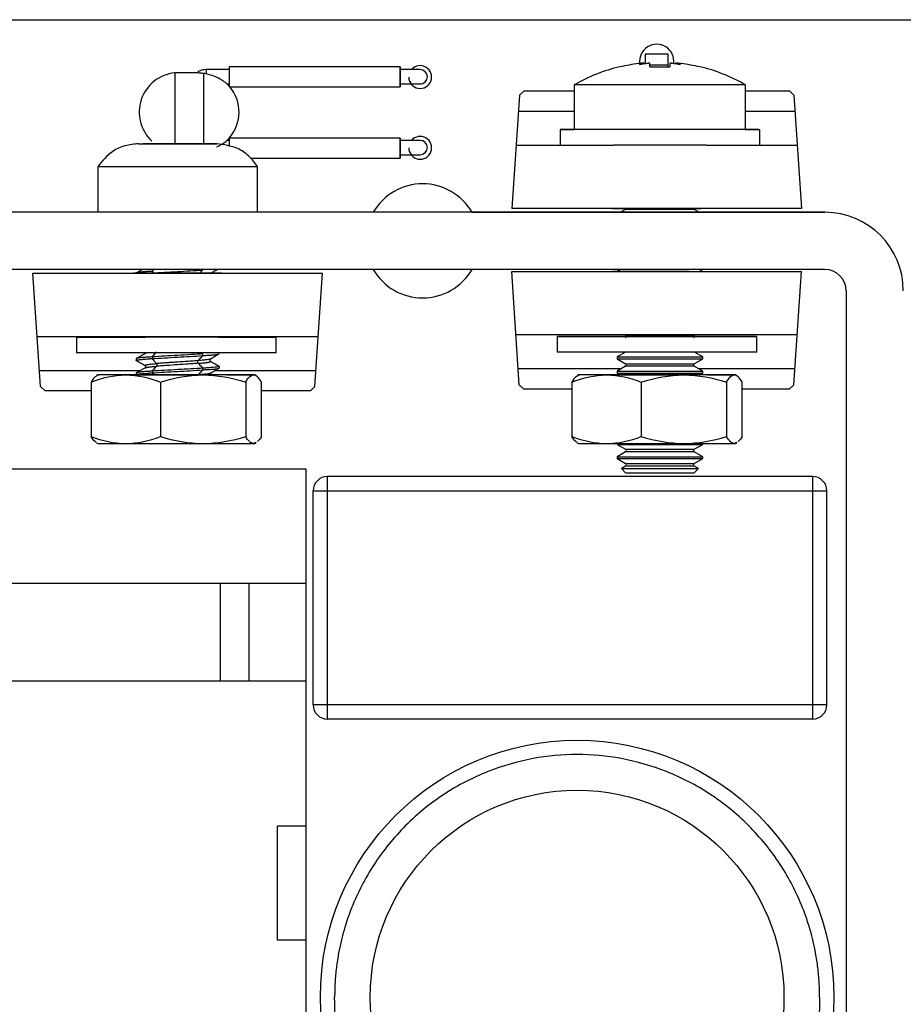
# Model space of a CAD drawing. Header units: millimetres. Extents: x 0 to 170, y 0 to 100.
# Tile 4 of 9: x 26 to 57, y 65 to 100. Entities that reach past the tile are written whole.
import ezdxf

# ---------------------------------------------------------------- set-up
doc = ezdxf.new("R2010")
doc.units = ezdxf.units.MM

msp = doc.modelspace()

# ---------------------------------------------------------------- linework, layer by layer
at = {"color": 7, "linetype": 'Continuous', "lineweight": 25}
for p, q in [((3.5, 100), (84.834, 100)), ((48.44, 98.797), (47.64, 98.797)), ((47.64, 98.797), (47.64, 98.469)), ((48.44, 98.345), (48.44, 98.797)), ((39.05, 98.35), (33.05, 98.35)), ((46.751, 98.344), (46.751, 98.344)), ((47.607, 98.46), (47.744, 98.481)), ((48.44, 98.412), (47.8, 98.412)), ((48.556, 98.481), (48.693, 98.46)), ((49.549, 98.344), (49.549, 98.344)), ((31.913, 98.135), (31.15, 98.135)), ((33.05, 98.25), (32.25, 98.25)), ((32.25, 98.25), (32.25, 98.103)), ((39.974, 98.112), (39.974, 98.112)), ((32.982, 97.75), (33.05, 97.75)), ((33.075, 97.65), (39.05, 97.65)), ((45.15, 97.715), (45.15, 96.15)), ((51.15, 96.15), (51.15, 97.715)), ((43.23, 97.358), (42.965, 93.387)), ((43.39, 97.507), (43.23, 97.358)), ((43.39, 97.507), (45.15, 97.507)), ((51.15, 97.507), (52.69, 97.507)), ((52.85, 97.358), (52.69, 97.507)), ((52.85, 97.358), (53.115, 93.387)), ((43.193, 96.8), (45.15, 96.8)), ((51.15, 96.8), (52.887, 96.8)), ((44.65, 96.15), (44.65, 95.607)), ((51.65, 95.607), (51.65, 96.15)), ((30.044, 95.65), (30.044, 95.65)), ((33.05, 95.77), (32.982, 95.77)), ((33.059, 95.852), (33.05, 95.845)), ((33.05, 95.845), (33.05, 95.552)), ((39.05, 95.853), (33.059, 95.853)), ((39.974, 95.632), (39.974, 95.632)), ((43.113, 95.607), (46.525, 95.607)), ((49.775, 95.607), (52.967, 95.607)), ((33.798, 95.153), (39.05, 95.153)), ((28.45, 94.85), (28.45, 93.25)), ((34.05, 93.25), (34.05, 94.85)), ((53.932, 93.25), (11.682, 93.25)), ((28.45, 93.25), (22.05, 93.25)), ((38.102, 93.25), (34.05, 93.25)), ((41.566, 93.25), (46.768, 93.25)), ((53.115, 93.387), (42.965, 93.387)), ((46.948, 93.354), (46.768, 93.25)), ((49.532, 93.25), (49.352, 93.354)), ((49.532, 93.25), (53.932, 93.25)), ((53.932, 93.25), (53.932, 93.25)), ((53.932, 91.25), (11.682, 91.25)), ((26.175, 91.113), (36.325, 91.113)), ((26.44, 87.142), (26.175, 91.113)), ((30.02, 91.25), (29.803, 91.126)), ((30.195, 91.113), (30.343, 91.123)), ((30.352, 91.113), (30.343, 91.123)), ((30.364, 91.186), (30.363, 91.125)), ((30.364, 91.186), (30.42, 91.25)), ((32.116, 91.228), (32.018, 91.113)), ((32.137, 91.23), (32.137, 91.25)), ((32.574, 91.217), (32.631, 91.25)), ((36.06, 87.142), (36.325, 91.113)), ((42.959, 91.179), (53.109, 91.179)), ((43.224, 87.208), (42.959, 91.179)), ((46.768, 91.25), (46.65, 91.182)), ((46.65, 91.182), (46.65, 91.179)), ((49.65, 91.182), (49.532, 91.25)), ((49.65, 91.179), (49.65, 91.182)), ((52.844, 87.208), (53.109, 91.179)), ((54.682, 90.5), (54.682, 37)), ((36.177, 88.893), (26.323, 88.893)), ((27.7, 88.875), (27.7, 88.325)), ((30.082, 88.893), (30.117, 88.872)), ((30.1, 88.886), (30.089, 88.893)), ((32.681, 88.867), (32.636, 88.893)), ((34.7, 88.325), (34.7, 88.875)), ((52.961, 88.959), (43.107, 88.959)), ((44.55, 88.9), (44.55, 88.35)), ((46.928, 88.959), (46.948, 88.947)), ((49.352, 88.947), (49.372, 88.959)), ((51.55, 88.35), (51.55, 88.9)), ((30.364, 88.186), (30.513, 88.356)), ((46.941, 88.35), (46.65, 88.182)), ((49.65, 88.182), (49.359, 88.35)), ((29.8, 88.124), (29.8, 88.063)), ((30.1, 87.886), (29.8, 88.061)), ((30.113, 88.303), (29.803, 88.126)), ((29.818, 88.048), (30.117, 87.872)), ((30.508, 87.949), (30.343, 88.123)), ((30.364, 88.186), (30.363, 88.125)), ((32.116, 88.228), (31.967, 88.053)), ((32.137, 88.23), (32.137, 88.29)), ((32.681, 87.867), (32.378, 88.04)), ((32.4, 88.116), (32.388, 88.11)), ((32.7, 87.852), (32.4, 88.022)), ((32.574, 88.217), (32.7, 88.29)), ((46.65, 88.182), (46.65, 88.119)), ((46.65, 88.119), (46.948, 87.947)), ((49.352, 87.947), (49.65, 88.119)), ((49.65, 88.119), (49.65, 88.182)), ((29.932, 87.7), (26.403, 87.7)), ((30.113, 87.803), (29.803, 87.626)), ((30.364, 87.686), (30.363, 87.625)), ((30.364, 87.686), (30.513, 87.856)), ((32.116, 87.728), (31.967, 87.553)), ((32.137, 87.73), (32.137, 87.79)), ((36.097, 87.7), (32.545, 87.7)), ((32.574, 87.717), (32.7, 87.79)), ((32.664, 87.868), (32.7, 87.852)), ((32.7, 87.852), (32.7, 87.791)), ((46.796, 87.766), (43.187, 87.766)), ((46.948, 87.854), (46.65, 87.682)), ((46.65, 87.682), (46.65, 87.619)), ((49.65, 87.682), (49.352, 87.854)), ((52.881, 87.766), (49.504, 87.766)), ((49.65, 87.619), (49.65, 87.682)), ((28.216, 87.304), (28.216, 85.396)), ((28.45, 87.55), (28.401, 87.522)), ((29.8, 87.624), (29.8, 87.563)), ((30.412, 87.55), (30.343, 87.623)), ((30.649, 87.304), (30.649, 85.396)), ((32.4, 87.616), (32.388, 87.61)), ((33.633, 87.304), (33.633, 85.396)), ((33.999, 87.521), (33.95, 87.55)), ((34.184, 85.396), (34.184, 87.304)), ((45.066, 87.304), (45.066, 85.396)), ((45.3, 87.55), (45.251, 87.522)), ((46.65, 87.619), (46.77, 87.55)), ((47.499, 87.304), (47.499, 85.396)), ((49.53, 87.55), (49.65, 87.619)), ((50.483, 87.304), (50.483, 85.396)), ((50.849, 87.522), (50.8, 87.55)), ((51.034, 85.396), (51.034, 87.304)), ((26.44, 87.142), (26.6, 86.993)), ((28.216, 86.993), (26.6, 86.993)), ((35.9, 86.993), (34.184, 86.993)), ((35.9, 86.993), (36.06, 87.142)), ((43.224, 87.208), (43.384, 87.059)), ((45.066, 87.059), (43.384, 87.059)), ((52.684, 87.059), (51.034, 87.059)), ((52.684, 87.059), (52.844, 87.208)), ((28.401, 85.178), (28.45, 85.15)), ((33.992, 85.19), (33.908, 85.15)), ((33.908, 85.15), (33.95, 85.15)), ((33.95, 85.15), (33.999, 85.178)), ((45.251, 85.178), (45.3, 85.15)), ((46.65, 85.119), (46.948, 84.947)), ((49.352, 84.947), (49.65, 85.119)), ((49.65, 85.119), (49.65, 85.15)), ((50.842, 85.19), (50.758, 85.15)), ((50.758, 85.15), (50.8, 85.15)), ((50.8, 85.15), (50.849, 85.178)), ((46.948, 84.854), (46.65, 84.682)), ((46.65, 84.682), (46.65, 84.619)), ((46.65, 84.619), (46.948, 84.447)), ((49.65, 84.682), (49.352, 84.854)), ((49.352, 84.447), (49.65, 84.619)), ((49.65, 84.619), (49.65, 84.682)), ((35.75, 84.25), (22.75, 84.25)), ((35.75, 55.25), (35.75, 84.25)), ((46.948, 84.354), (46.801, 84.269)), ((46.801, 84.269), (46.95, 84.119)), ((49.35, 84.119), (49.499, 84.269)), ((49.499, 84.269), (49.352, 84.354)), ((53.5, 83.992), (36.5, 83.992)), ((36.5, 75.492), (36.5, 83.992)), ((53.5, 83.992), (53.5, 75.492)), ((36, 83.492), (54, 83.492)), ((36, 75.992), (36, 83.492)), ((54, 75.992), (54, 83.492)), ((22.75, 80.25), (32.75, 80.25)), ((32.75, 76.826), (32.75, 80.25)), ((32.75, 80.25), (35.75, 80.25)), ((33.75, 76.826), (33.75, 80.25)), ((35.75, 76.826), (22.75, 76.826)), ((54, 75.992), (36, 75.992)), ((53.5, 75.492), (36.5, 75.492)), ((34.75, 71.75), (35.75, 71.75)), ((34.75, 67.75), (34.75, 71.75)), ((35.75, 67.75), (34.75, 67.75))]:
    msp.add_line(p, q, dxfattribs=at)
at = {"color": 7, "linetype": 'Continuous', "lineweight": 25, "flags": 128}
for points in [[(33.05, 98.35), (33.05, 98.323), (33.05, 98.244), (33.05, 98.128), (33.05, 97.991), (33.05, 97.856), (33.05, 97.743), (33.05, 97.671)], [(39.05, 98), (39.05, 98.134), (39.05, 98.247), (39.05, 98.323), (39.05, 98.35), (39.05, 98.323), (39.05, 98.247), (39.05, 98.134), (39.05, 98), (39.05, 97.866), (39.05, 97.753), (39.05, 97.677), (39.05, 97.65), (39.05, 97.677), (39.05, 97.753), (39.05, 97.866), (39.05, 98)], [(31.15, 98.135), (31.15, 98.116), (31.15, 97.969), (31.15, 97.691), (31.15, 97.312), (31.15, 96.874), (31.15, 96.422), (31.15, 96.008), (31.15, 95.675), (31.15, 95.623)], [(32.15, 98.119), (32.15, 97.961), (32.15, 97.655), (32.15, 97.237), (32.15, 96.76), (32.15, 96.283), (32.15, 95.865), (32.15, 95.643)], [(39.75, 98.25), (39.738, 98.25), (39.701, 98.25), (39.64, 98.25), (39.557, 98.25), (39.454, 98.25), (39.333, 98.25), (39.198, 98.25), (39.052, 98.25)], [(40, 98), (39.981, 98.096), (39.974, 98.112)], [(39.054, 97.75), (39.2, 97.75), (39.335, 97.75), (39.455, 97.75), (39.558, 97.75), (39.64, 97.75), (39.701, 97.75), (39.738, 97.75), (39.75, 97.75)], [(51.15, 97.715), (51.11, 97.715), (50.937, 97.715), (50.633, 97.715), (50.213, 97.715), (49.697, 97.715), (49.108, 97.715), (48.474, 97.715), (47.826, 97.715), (47.192, 97.715), (46.603, 97.715), (46.087, 97.715), (45.667, 97.715), (45.363, 97.715), (45.19, 97.715), (45.15, 97.715)], [(44.65, 96.15), (44.722, 96.15), (44.934, 96.15), (45.15, 96.15)], [(51.15, 96.15), (51.21, 96.15), (51.489, 96.15), (51.632, 96.15), (51.632, 96.15), (51.489, 96.15), (51.21, 96.15), (50.806, 96.15), (50.292, 96.15), (49.691, 96.15), (49.027, 96.15), (48.327, 96.15), (47.62, 96.15), (46.934, 96.15), (46.299, 96.15), (45.739, 96.15), (45.277, 96.15), (44.934, 96.15), (44.722, 96.15), (44.65, 96.15), (44.65, 96.15)], [(39.05, 95.503), (39.05, 95.637), (39.05, 95.751), (39.05, 95.826), (39.05, 95.853), (39.05, 95.826), (39.05, 95.751), (39.05, 95.637), (39.05, 95.503), (39.05, 95.369), (39.05, 95.256), (39.05, 95.18), (39.05, 95.153), (39.05, 95.18), (39.05, 95.256), (39.05, 95.369), (39.05, 95.503)], [(39.75, 95.77), (39.738, 95.77), (39.701, 95.77), (39.64, 95.77), (39.557, 95.77), (39.454, 95.77), (39.333, 95.77), (39.198, 95.77), (39.052, 95.77)], [(40, 95.52), (39.981, 95.616), (39.974, 95.632)], [(49.773, 95.6), (49.691, 95.6), (49.027, 95.6), (48.327, 95.6), (47.62, 95.6), (46.934, 95.6), (46.527, 95.6)], [(39.054, 95.27), (39.2, 95.27), (39.335, 95.27), (39.455, 95.27), (39.558, 95.27), (39.64, 95.27), (39.701, 95.27), (39.738, 95.27), (39.75, 95.27)], [(34.05, 94.85), (33.98, 94.85), (33.773, 94.85), (33.439, 94.85), (32.996, 94.85), (32.465, 94.85), (31.873, 94.85), (31.25, 94.85), (30.627, 94.85), (30.035, 94.85), (29.504, 94.85), (29.061, 94.85), (28.727, 94.85), (28.52, 94.85), (28.45, 94.85)], [(46.034, 93.25), (46.108, 93.25), (46.325, 93.25), (46.669, 93.25), (47.114, 93.25), (47.627, 93.25), (48.171, 93.25), (48.704, 93.25), (49.187, 93.25), (49.586, 93.25), (49.869, 93.25), (50.015, 93.25), (50.015, 93.25), (49.869, 93.25), (49.586, 93.25), (49.532, 93.25)], [(46.768, 93.25), (46.669, 93.25), (46.325, 93.25), (46.108, 93.25), (46.034, 93.25)], [(46.973, 93.387), (46.786, 93.387), (46.566, 93.387), (46.49, 93.387), (46.566, 93.387), (46.786, 93.387), (47.129, 93.387), (47.561, 93.387), (48.04, 93.387), (48.519, 93.387), (48.951, 93.387), (49.294, 93.387), (49.514, 93.387), (49.59, 93.387), (49.59, 93.387)], [(49.352, 93.354), (49.28, 93.354), (49.071, 93.354), (48.751, 93.354), (48.359, 93.354), (47.941, 93.354), (47.549, 93.354), (47.229, 93.354), (47.02, 93.354), (46.948, 93.354), (46.948, 93.354)], [(32.391, 91.113), (32.504, 91.113), (32.724, 91.113), (32.8, 91.113), (32.724, 91.113), (32.504, 91.113), (32.161, 91.113), (31.729, 91.113), (31.25, 91.113), (30.771, 91.113), (30.339, 91.113), (29.996, 91.113), (29.776, 91.113), (29.7, 91.113), (29.7, 91.113)], [(49.174, 91.179), (48.945, 91.179), (48.513, 91.179), (48.034, 91.179), (47.555, 91.179), (47.123, 91.179), (46.78, 91.179), (46.56, 91.179), (46.484, 91.179)], [(46.65, 91.182), (46.723, 91.182), (46.936, 91.182), (47.268, 91.182), (47.686, 91.182), (48.15, 91.182), (48.614, 91.182), (49.032, 91.182), (49.364, 91.182), (49.577, 91.182), (49.65, 91.182)], [(27.7, 88.875), (27.772, 88.875), (27.984, 88.875), (28.327, 88.875), (28.789, 88.875), (29.349, 88.875), (29.984, 88.875), (30.104, 88.875)], [(32.673, 88.875), (32.741, 88.875), (33.342, 88.875), (33.856, 88.875), (34.26, 88.875), (34.539, 88.875), (34.682, 88.875), (34.682, 88.875), (34.539, 88.875), (34.26, 88.875), (33.856, 88.875), (33.342, 88.875), (32.741, 88.875), (32.077, 88.875), (31.377, 88.875), (30.67, 88.875), (29.984, 88.875), (29.349, 88.875), (28.789, 88.875), (28.327, 88.875), (27.984, 88.875), (27.772, 88.875), (27.7, 88.875), (27.7, 88.875)], [(29.6, 88.875), (29.671, 88.875), (29.878, 88.875), (30.109, 88.875)], [(32.693, 88.875), (32.782, 88.875), (32.782, 88.875), (32.642, 88.875), (32.373, 88.875), (32, 88.875), (31.556, 88.875), (31.08, 88.875), (30.615, 88.875), (30.202, 88.875), (29.878, 88.875), (29.671, 88.875), (29.6, 88.875), (29.6, 88.875)], [(44.55, 88.9), (44.622, 88.9), (44.834, 88.9), (45.177, 88.9), (45.639, 88.9), (46.199, 88.9), (46.834, 88.9), (47.52, 88.9), (48.227, 88.9), (48.927, 88.9), (49.591, 88.9), (50.192, 88.9), (50.706, 88.9), (51.11, 88.9), (51.389, 88.9), (51.532, 88.9), (51.532, 88.9), (51.389, 88.9), (51.11, 88.9), (50.706, 88.9), (50.192, 88.9), (49.591, 88.9), (48.927, 88.9), (48.227, 88.9), (47.52, 88.9), (46.834, 88.9), (46.199, 88.9), (45.639, 88.9), (45.177, 88.9), (44.834, 88.9), (44.622, 88.9), (44.55, 88.9)], [(49.65, 88.9), (49.632, 88.9), (49.492, 88.9), (49.223, 88.9), (48.85, 88.9), (48.406, 88.9), (47.93, 88.9), (47.465, 88.9), (47.052, 88.9), (46.728, 88.9), (46.521, 88.9), (46.45, 88.9), (46.45, 88.9)], [(46.948, 88.947), (47.02, 88.947), (47.229, 88.947), (47.549, 88.947), (47.941, 88.947), (48.359, 88.947), (48.751, 88.947), (49.071, 88.947), (49.28, 88.947), (49.352, 88.947)], [(34.7, 88.325), (34.682, 88.325), (34.539, 88.325), (34.26, 88.325), (33.856, 88.325), (33.342, 88.325), (32.741, 88.325), (32.077, 88.325), (31.377, 88.325), (30.67, 88.325), (29.984, 88.325), (29.349, 88.325), (28.789, 88.325), (28.327, 88.325), (27.984, 88.325), (27.772, 88.325), (27.7, 88.325), (27.7, 88.325)], [(51.55, 88.35), (51.532, 88.35), (51.389, 88.35), (51.11, 88.35), (50.706, 88.35), (50.192, 88.35), (49.591, 88.35), (48.927, 88.35), (48.227, 88.35), (47.52, 88.35), (46.834, 88.35), (46.199, 88.35), (45.639, 88.35), (45.177, 88.35), (44.834, 88.35), (44.622, 88.35), (44.55, 88.35), (44.55, 88.35)], [(46.65, 88.182), (46.723, 88.182), (46.936, 88.182), (47.268, 88.182), (47.686, 88.182), (48.15, 88.182), (48.614, 88.182), (49.032, 88.182), (49.364, 88.182), (49.577, 88.182), (49.65, 88.182)], [(46.65, 88.119), (46.723, 88.119), (46.936, 88.119), (47.268, 88.119), (47.686, 88.119), (48.15, 88.119), (48.614, 88.119), (49.032, 88.119), (49.364, 88.119), (49.577, 88.119), (49.65, 88.119)], [(46.65, 87.682), (46.723, 87.682), (46.936, 87.682), (47.268, 87.682), (47.686, 87.682), (48.15, 87.682), (48.614, 87.682), (49.032, 87.682), (49.364, 87.682), (49.577, 87.682), (49.65, 87.682)], [(46.948, 87.947), (47.02, 87.947), (47.229, 87.947), (47.549, 87.947), (47.941, 87.947), (48.359, 87.947), (48.751, 87.947), (49.071, 87.947), (49.28, 87.947), (49.352, 87.947)], [(49.352, 87.854), (49.28, 87.854), (49.071, 87.854), (48.751, 87.854), (48.359, 87.854), (47.941, 87.854), (47.549, 87.854), (47.229, 87.854), (47.02, 87.854), (46.948, 87.854), (46.948, 87.854)], [(29.432, 87.55), (29.172, 87.55), (28.947, 87.55), (28.761, 87.55), (28.616, 87.55), (28.515, 87.55), (28.46, 87.55), (28.453, 87.55), (28.492, 87.55)], [(32.141, 87.55), (31.795, 87.55), (31.44, 87.55), (31.08, 87.55), (30.722, 87.55), (30.373, 87.55), (30.038, 87.55), (29.722, 87.55), (29.432, 87.55)], [(29.797, 87.55), (29.975, 87.55), (30.331, 87.55), (30.772, 87.55), (31.254, 87.55), (31.732, 87.55)], [(33.908, 87.55), (33.823, 87.55), (33.692, 87.55), (33.519, 87.55), (33.307, 87.55), (33.058, 87.55), (32.777, 87.55), (32.47, 87.55), (32.141, 87.55)], [(32.968, 87.55), (33.228, 87.55), (33.453, 87.55), (33.639, 87.55), (33.784, 87.55), (33.885, 87.55), (33.94, 87.55), (33.947, 87.55), (33.908, 87.55)], [(46.282, 87.55), (46.022, 87.55), (45.797, 87.55), (45.611, 87.55), (45.466, 87.55), (45.365, 87.55), (45.31, 87.55), (45.303, 87.55), (45.342, 87.55)], [(48.991, 87.55), (48.645, 87.55), (48.29, 87.55), (47.93, 87.55), (47.572, 87.55), (47.223, 87.55), (46.888, 87.55), (46.572, 87.55), (46.282, 87.55)], [(46.496, 87.55), (46.497, 87.55), (46.59, 87.55), (46.825, 87.55), (47.181, 87.55), (47.622, 87.55), (48.104, 87.55), (48.582, 87.55)], [(46.65, 87.619), (46.723, 87.619), (46.936, 87.619), (47.268, 87.619), (47.686, 87.619), (48.15, 87.619), (48.614, 87.619), (49.032, 87.619), (49.364, 87.619), (49.577, 87.619), (49.65, 87.619)], [(50.758, 87.55), (50.673, 87.55), (50.542, 87.55), (50.369, 87.55), (50.157, 87.55), (49.908, 87.55), (49.627, 87.55), (49.32, 87.55), (48.991, 87.55)], [(49.818, 87.55), (50.078, 87.55), (50.303, 87.55), (50.489, 87.55), (50.634, 87.55), (50.735, 87.55), (50.79, 87.55), (50.797, 87.55), (50.758, 87.55)], [(28.45, 85.15), (28.46, 85.15), (28.515, 85.15), (28.616, 85.15), (28.761, 85.15), (28.947, 85.15), (29.172, 85.15), (29.432, 85.15)], [(29.432, 85.15), (29.722, 85.15), (30.038, 85.15), (30.373, 85.15), (30.722, 85.15), (31.08, 85.15), (31.44, 85.15), (31.795, 85.15), (32.141, 85.15)], [(32.141, 85.15), (32.47, 85.15), (32.777, 85.15), (33.058, 85.15), (33.307, 85.15), (33.519, 85.15), (33.692, 85.15), (33.823, 85.15), (33.908, 85.15)], [(45.3, 85.15), (45.31, 85.15), (45.365, 85.15), (45.466, 85.15), (45.611, 85.15), (45.797, 85.15), (46.022, 85.15), (46.282, 85.15)], [(46.282, 85.15), (46.572, 85.15), (46.888, 85.15), (47.223, 85.15), (47.572, 85.15), (47.93, 85.15), (48.29, 85.15), (48.645, 85.15), (48.991, 85.15)], [(46.65, 85.119), (46.723, 85.119), (46.936, 85.119), (47.268, 85.119), (47.686, 85.119), (48.15, 85.119), (48.614, 85.119), (49.032, 85.119), (49.364, 85.119), (49.577, 85.119), (49.65, 85.119)], [(46.948, 84.947), (47.02, 84.947), (47.229, 84.947), (47.549, 84.947), (47.941, 84.947), (48.359, 84.947), (48.751, 84.947), (49.071, 84.947), (49.28, 84.947), (49.352, 84.947)], [(48.991, 85.15), (49.32, 85.15), (49.627, 85.15), (49.908, 85.15), (50.157, 85.15), (50.369, 85.15), (50.542, 85.15), (50.673, 85.15), (50.758, 85.15)], [(46.65, 84.682), (46.723, 84.682), (46.936, 84.682), (47.268, 84.682), (47.686, 84.682), (48.15, 84.682), (48.614, 84.682), (49.032, 84.682), (49.364, 84.682), (49.577, 84.682), (49.65, 84.682)], [(46.65, 84.619), (46.723, 84.619), (46.936, 84.619), (47.268, 84.619), (47.686, 84.619), (48.15, 84.619), (48.614, 84.619), (49.032, 84.619), (49.364, 84.619), (49.577, 84.619), (49.65, 84.619)], [(49.352, 84.854), (49.28, 84.854), (49.071, 84.854), (48.751, 84.854), (48.359, 84.854), (47.941, 84.854), (47.549, 84.854), (47.229, 84.854), (47.02, 84.854), (46.948, 84.854), (46.948, 84.854)], [(46.801, 84.269), (46.819, 84.269), (46.963, 84.269), (47.236, 84.269), (47.608, 84.269), (48.039, 84.269), (48.481, 84.269), (48.888, 84.269), (49.215, 84.269), (49.426, 84.269), (49.499, 84.269)], [(46.948, 84.447), (47.02, 84.447), (47.229, 84.447), (47.549, 84.447), (47.941, 84.447), (48.359, 84.447), (48.751, 84.447), (49.071, 84.447), (49.28, 84.447), (49.352, 84.447)], [(49.352, 84.354), (49.28, 84.354), (49.071, 84.354), (48.751, 84.354), (48.359, 84.354), (47.941, 84.354), (47.549, 84.354), (47.229, 84.354), (47.02, 84.354), (46.948, 84.354), (46.948, 84.354)], [(46.95, 84.119), (47.022, 84.119), (47.231, 84.119), (47.55, 84.119), (47.942, 84.119), (48.358, 84.119), (48.75, 84.119), (49.069, 84.119), (49.278, 84.119), (49.35, 84.119)], [(32.75, 76.826), (32.75, 77.323), (32.75, 77.802), (32.75, 78.263), (32.75, 78.703), (32.75, 79.124), (32.75, 79.522), (32.75, 79.898), (32.75, 80.25)]]:
    msp.add_lwpolyline(points, dxfattribs=at)
at = {"color": 7, "linetype": 'Continuous', "lineweight": 25}
for radius in [9, 7.25]:
    msp.add_circle((45.25, 65.75), radius, dxfattribs=at)
for centre, radius, start, end in [((48.04, 98.54), 0.6, 353.1198, 187.0385), ((39.75, 97.99), 0.4, 180, 139.4582), ((48.15, 92.519), 6, 103.5041, 120), ((48.15, 92.519), 5.99, 97.1931, 103.5023), ((48.15, 92.519), 5.99, 76.4977, 82.8069), ((48.15, 92.519), 6, 60, 76.4997), ((31.281, 96.76), 1.381, 95.4526, 227.3663), ((39.75, 98), 0.25, 270, 90), ((39.75, 98), 0.25, 269.9998, 0.0001), ((32.019, 96.76), 1.381, 41.7293, 45.8066), ((32.019, 96.76), 1.381, 318.9216, 40.1469), ((32.019, 96.76), 1.381, 314.4089, 318.2749), ((39.75, 95.51), 0.4, 180, 139.4582), ((39.75, 95.52), 0.25, 270, 90), ((39.75, 95.52), 0.25, 269.9998, 0.0001), ((39.834, 92.25), 2, 30, 150), ((39.834, 92.25), 2, 30, 150), ((46.921, 93.401), 0.0541, 300, 345.7992), ((53.932, 90.5), 2.75, 0, 90), ((53.932, 90.5), 2.75, 0, 90), ((39.834, 92.25), 2, 210, 330), ((53.932, 90.5), 0.75, 0, 90), ((46.921, 88.901), 0.0541, 300, 60), ((49.379, 88.901), 0.0541, 120, 240), ((46.921, 87.901), 0.0541, 300, 60), ((49.379, 87.901), 0.0541, 120, 240), ((46.921, 84.901), 0.0541, 300, 60), ((49.379, 84.901), 0.0541, 120, 240), ((46.921, 84.401), 0.0541, 300, 60), ((49.379, 84.401), 0.0541, 120, 240), ((36.5, 83.492), 0.5, 90, 180), ((36.5, 83.492), 0.5, 90, 180), ((53.5, 83.492), 0.5, 0, 90), ((53.5, 83.492), 0.5, 0, 90), ((36.5, 75.992), 0.5, 180, 270), ((53.5, 75.992), 0.5, 270, 0)]:
    msp.add_arc(centre, radius, start, end, dxfattribs=at)
for points in [[(47.605, 98.481), (47.543, 98.477), (47.472, 98.471), (47.4, 98.462)], [(47.605, 98.481), (47.576, 98.474), (47.518, 98.461), (47.461, 98.442), (47.433, 98.433)], [(47.433, 98.433), (47.485, 98.442), (47.588, 98.461), (47.692, 98.474), (47.744, 98.481)], [(47.8, 98.462), (47.8, 98.471), (47.781, 98.477), (47.744, 98.481)], [(47.8, 98.344), (47.8, 98.395), (47.8, 98.434), (47.8, 98.462)], [(47.8, 98.344), (47.858, 98.346), (47.975, 98.352), (48.092, 98.352), (48.15, 98.353)], [(48.15, 98.353), (48.208, 98.352), (48.325, 98.352), (48.442, 98.346), (48.5, 98.344)], [(48.556, 98.481), (48.519, 98.477), (48.5, 98.471), (48.5, 98.462)], [(48.5, 98.462), (48.5, 98.434), (48.5, 98.395), (48.5, 98.344)], [(48.556, 98.481), (48.608, 98.474), (48.712, 98.461), (48.815, 98.442), (48.867, 98.433)], [(48.867, 98.433), (48.839, 98.442), (48.782, 98.461), (48.724, 98.474), (48.695, 98.481)], [(48.9, 98.462), (48.828, 98.471), (48.758, 98.477), (48.695, 98.481)], [(32.25, 98.103), (32.216, 98.109), (32.183, 98.114), (32.15, 98.119)], [(29.88, 95.65), (29.88, 95.65), (29.935, 95.65), (30.04, 95.65)], [(30.04, 95.65), (30.041, 95.65), (30.043, 95.65), (30.044, 95.65)], [(30.044, 95.65), (30.044, 95.65), (30.065, 95.65), (30.102, 95.65)], [(30.102, 95.65), (30.065, 95.65), (30.044, 95.65), (30.044, 95.65)], [(30.138, 95.65), (30.37, 95.65), (30.731, 95.65), (31.127, 95.65)], [(31.127, 95.65), (31.102, 95.65), (31.084, 95.65), (31.076, 95.65)], [(31.384, 95.65), (31.773, 95.65), (32.127, 95.65), (32.357, 95.65)], [(31.384, 95.65), (31.395, 95.65), (31.418, 95.65), (31.429, 95.65), (31.434, 95.65)], [(32.357, 95.65), (32.317, 95.65), (32.271, 95.65), (32.229, 95.65)], [(32.466, 95.65), (32.567, 95.65), (32.62, 95.65), (32.62, 95.65)], [(30.343, 91.123), (30.35, 91.123), (30.356, 91.124), (30.363, 91.125)], [(32.116, 91.228), (32.123, 91.228), (32.13, 91.229), (32.137, 91.23)], [(29.8, 88.061), (29.8, 88.062), (29.8, 88.062), (29.8, 88.063)], [(30.343, 88.123), (30.35, 88.123), (30.356, 88.124), (30.363, 88.125)], [(32.116, 88.228), (32.123, 88.228), (32.13, 88.229), (32.137, 88.23)], [(32.7, 88.29), (32.7, 88.29), (32.7, 88.291), (32.7, 88.291)], [(32.137, 87.79), (32.082, 87.847), (32.027, 87.903), (31.972, 87.959)], [(32.116, 87.728), (32.123, 87.728), (32.13, 87.729), (32.137, 87.73)], [(32.7, 87.79), (32.7, 87.79), (32.7, 87.791), (32.7, 87.791)], [(28.216, 87.304), (28.613, 87.454), (29.017, 87.55), (29.432, 87.55)], [(29.432, 87.55), (29.847, 87.55), (30.251, 87.454), (30.649, 87.304)], [(29.8, 87.561), (29.8, 87.562), (29.8, 87.562), (29.8, 87.563)], [(30.343, 87.623), (30.35, 87.623), (30.356, 87.624), (30.363, 87.625)], [(30.649, 87.304), (31.136, 87.454), (31.631, 87.55), (32.141, 87.55)], [(32.141, 87.55), (32.65, 87.55), (33.145, 87.454), (33.633, 87.304)], [(33.633, 87.304), (33.723, 87.454), (33.814, 87.55), (33.908, 87.55)], [(34.184, 87.304), (34.094, 87.454), (34.002, 87.55), (33.908, 87.55)], [(45.066, 87.304), (45.463, 87.454), (45.867, 87.55), (46.282, 87.55)], [(46.282, 87.55), (46.697, 87.55), (47.101, 87.454), (47.499, 87.304)], [(47.499, 87.304), (47.986, 87.454), (48.481, 87.55), (48.991, 87.55)], [(48.991, 87.55), (49.5, 87.55), (49.995, 87.454), (50.483, 87.304)], [(50.483, 87.304), (50.573, 87.454), (50.664, 87.55), (50.758, 87.55)], [(51.034, 87.304), (50.944, 87.454), (50.852, 87.55), (50.758, 87.55)], [(28.216, 85.396), (28.613, 85.246), (29.017, 85.15), (29.432, 85.15)], [(29.432, 85.15), (29.847, 85.15), (30.251, 85.246), (30.649, 85.396)], [(30.649, 85.396), (31.136, 85.246), (31.631, 85.15), (32.141, 85.15)], [(32.141, 85.15), (32.65, 85.15), (33.145, 85.246), (33.633, 85.396)], [(33.908, 85.15), (33.814, 85.15), (33.723, 85.246), (33.633, 85.396)], [(34.184, 85.396), (34.139, 85.321), (34.094, 85.26), (34.049, 85.217)], [(45.066, 85.396), (45.463, 85.246), (45.867, 85.15), (46.282, 85.15)], [(46.282, 85.15), (46.697, 85.15), (47.101, 85.246), (47.499, 85.396)], [(47.499, 85.396), (47.986, 85.246), (48.481, 85.15), (48.991, 85.15)], [(48.991, 85.15), (49.5, 85.15), (49.995, 85.246), (50.483, 85.396)], [(50.758, 85.15), (50.664, 85.15), (50.573, 85.246), (50.483, 85.396)], [(51.034, 85.396), (50.989, 85.321), (50.944, 85.26), (50.899, 85.217)]]:
    msp.add_open_spline(points, degree=3, dxfattribs=at)
for points, knots in [([(32.25, 98.25), (32.175, 98.245), (32.051, 98.236), (31.951, 98.162), (31.911, 98.133)], [0, 0, 0, 0, 0.5986464, 1, 1, 1, 1]), ([(32.15, 98.119), (32.094, 98.12), (32.04, 98.124), (31.949, 98.131), (31.913, 98.135), (31.913, 98.135)], [0, 0, 0, 0, 0.5, 0.5, 1, 1, 1, 1]), ([(32.982, 97.75), (32.982, 97.75), (32.983, 97.749), (32.975, 97.756), (32.946, 97.778), (32.884, 97.823), (32.76, 97.906), (32.547, 98.024), (32.36, 98.074), (32.25, 98.103)], [0, 0, 0, 0, 0.000196, 0.065205, 0.129826, 0.225168, 0.377122, 0.635062, 1, 1, 1, 1]), ([(39.05, 98), (39.05, 98.027), (39.05, 98.082), (39.05, 98.156), (39.05, 98.212), (39.05, 98.247), (39.05, 98.248), (39.05, 98.248)], [0, 0, 0, 0, 0.200251, 0.400425, 0.602819, 0.810907, 1, 1, 1, 1]), ([(39.05, 97.754), (39.05, 97.753), (39.05, 97.746), (39.05, 97.769), (39.05, 97.818), (39.05, 97.89), (39.05, 97.954), (39.05, 97.991), (39.05, 98)], [0, 0, 0, 0, 0.087165, 0.310159, 0.526851, 0.735183, 0.936475, 1, 1, 1, 1]), ([(33.075, 97.65), (33.073, 97.652), (33.07, 97.654), (33.055, 97.667), (33.05, 97.671)], [0, 0, 0, 0, 0.648205, 1, 1, 1, 1]), ([(29.88, 95.65), (29.721, 95.636), (29.402, 95.609), (28.87, 95.368), (28.609, 95.046), (28.45, 94.85)], [0, 0, 0, 0, 0.280617, 0.561233, 1, 1, 1, 1]), ([(29.88, 95.65), (29.899, 95.65), (29.929, 95.65), (30.07, 95.65), (30.161, 95.65), (30.19, 95.65)], [0, 0, 0, 0, 0.553154, 0.85383, 1, 1, 1, 1]), ([(30.138, 95.65), (30.129, 95.65), (30.112, 95.65), (30.09, 95.65), (30.068, 95.65), (30.05, 95.65), (30.046, 95.65), (30.044, 95.65)], [0, 0, 0, 0, 0.166328, 0.332007, 0.500173, 0.75109, 1, 1, 1, 1]), ([(30.115, 95.65), (30.105, 95.65), (30.084, 95.65), (30.062, 95.65), (30.047, 95.65), (30.045, 95.65), (30.044, 95.65)], [0, 0, 0, 0, 0.227937, 0.485291, 0.742646, 1, 1, 1, 1]), ([(32.62, 95.65), (32.62, 95.65), (32.525, 95.65), (32.175, 95.65), (31.929, 95.65), (31.366, 95.65), (31.065, 95.65), (30.512, 95.65), (30.274, 95.65), (30.111, 95.65)], [0, 0, 0, 0, 0.25, 0.25, 0.5, 0.5, 0.75, 0.75, 1, 1, 1, 1]), ([(30.138, 95.65), (30.149, 95.65), (30.171, 95.65), (30.207, 95.65), (30.244, 95.65), (30.269, 95.65), (30.281, 95.65)], [0, 0, 0, 0, 0.255388, 0.5, 0.744612, 1, 1, 1, 1]), ([(31.076, 95.65), (31.037, 95.65), (30.927, 95.65), (30.629, 95.65), (30.445, 95.65), (30.281, 95.65)], [0, 0, 0, 0, 0.5, 0.5, 1, 1, 1, 1]), ([(31.076, 95.65), (31.085, 95.65), (31.108, 95.65), (31.173, 95.65), (31.214, 95.65), (31.296, 95.65), (31.337, 95.65), (31.401, 95.65), (31.424, 95.65), (31.434, 95.65)], [0, 0, 0, 0, 0.25, 0.25, 0.5, 0.5, 0.75, 0.75, 1, 1, 1, 1]), ([(31.384, 95.65), (31.375, 95.65), (31.357, 95.65), (31.325, 95.65), (31.291, 95.649), (31.244, 95.649), (31.183, 95.65), (31.146, 95.65), (31.127, 95.65)], [0, 0, 0, 0, 0.126842, 0.250351, 0.374005, 0.501136, 0.75076, 1, 1, 1, 1]), ([(31.163, 95.65), (31.192, 95.65), (31.252, 95.65), (31.311, 95.65), (31.342, 95.65)], [0, 0, 0, 0, 0.486475, 1, 1, 1, 1]), ([(32.229, 95.65), (32.065, 95.65), (31.88, 95.65), (31.583, 95.65), (31.472, 95.65), (31.434, 95.65)], [0, 0, 0, 0, 0.5, 0.5, 1, 1, 1, 1]), ([(32.229, 95.65), (32.268, 95.65), (32.311, 95.65), (32.388, 95.65), (32.421, 95.65), (32.462, 95.65), (32.47, 95.65), (32.458, 95.65), (32.438, 95.65), (32.408, 95.65)], [0, 0, 0, 0, 0.25, 0.25, 0.5, 0.5, 0.75, 0.75, 1, 1, 1, 1]), ([(32.466, 95.65), (32.466, 95.65), (32.465, 95.65), (32.455, 95.65), (32.436, 95.65), (32.405, 95.65), (32.373, 95.65), (32.357, 95.65)], [0, 0, 0, 0, 0.1663352, 0.3316715, 0.5006034, 0.7517588, 1, 1, 1, 1]), ([(32.466, 95.65), (32.465, 95.65), (32.462, 95.65), (32.451, 95.65), (32.433, 95.65), (32.416, 95.65), (32.408, 95.65)], [0, 0, 0, 0, 0.254966, 0.5, 0.745034, 1, 1, 1, 1]), ([(34.05, 94.85), (33.955, 94.979), (33.765, 95.236), (33.281, 95.563), (32.87, 95.617), (32.62, 95.65)], [0, 0, 0, 0, 0.280617, 0.561233, 1, 1, 1, 1]), ([(32.624, 95.547), (32.682, 95.576), (32.77, 95.621), (32.872, 95.689), (32.931, 95.731), (32.967, 95.759), (32.98, 95.768), (32.981, 95.769), (32.981, 95.769)], [0, 0, 0, 0, 0.373216, 0.558588, 0.744995, 0.870636, 0.977289, 1, 1, 1, 1]), ([(39.05, 95.52), (39.05, 95.547), (39.05, 95.602), (39.05, 95.676), (39.05, 95.732), (39.05, 95.767), (39.05, 95.768), (39.05, 95.768)], [0, 0, 0, 0, 0.200251, 0.400425, 0.602819, 0.810907, 1, 1, 1, 1]), ([(39.05, 95.274), (39.05, 95.273), (39.05, 95.266), (39.05, 95.289), (39.05, 95.338), (39.05, 95.41), (39.05, 95.474), (39.05, 95.511), (39.05, 95.52)], [0, 0, 0, 0, 0.0871651, 0.310159, 0.5268507, 0.7351826, 0.9364746, 1, 1, 1, 1]), ([(30.364, 91.186), (30.342, 91.183), (30.294, 91.178), (30.203, 91.173), (30.108, 91.169), (30.019, 91.161), (29.936, 91.153), (29.876, 91.146), (29.832, 91.139), (29.812, 91.131), (29.801, 91.125), (29.8, 91.124), (29.8, 91.124)], [0, 0, 0, 0, 0.065581, 0.143158, 0.285617, 0.392862, 0.499804, 0.669911, 0.749702, 0.874303, 0.936946, 1, 1, 1, 1]), ([(30.363, 91.125), (30.628, 91.142), (30.933, 91.159), (31.544, 91.193), (31.849, 91.21), (32.116, 91.228)], [0, 0, 0, 0, 0.5, 0.5, 1, 1, 1, 1]), ([(32.387, 91.107), (32.411, 91.122), (32.465, 91.153), (32.535, 91.194), (32.574, 91.217)], [0, 0, 0, 0, 0.453412, 1, 1, 1, 1]), ([(30.364, 88.186), (30.342, 88.183), (30.294, 88.178), (30.203, 88.173), (30.108, 88.169), (30.019, 88.161), (29.936, 88.153), (29.876, 88.146), (29.832, 88.139), (29.812, 88.131), (29.801, 88.125), (29.8, 88.124), (29.8, 88.124)], [0, 0, 0, 0, 0.065581, 0.143158, 0.285617, 0.392862, 0.499804, 0.669911, 0.749702, 0.874303, 0.936946, 1, 1, 1, 1]), ([(29.8, 88.063), (29.8, 88.065), (29.802, 88.069), (29.814, 88.074), (29.841, 88.079), (29.888, 88.085), (29.936, 88.091), (29.982, 88.097), (30.037, 88.1), (30.116, 88.107), (30.205, 88.116), (30.281, 88.122), (30.322, 88.123), (30.343, 88.123)], [0, 0, 0, 0, 0.064742, 0.143087, 0.285654, 0.39291, 0.500233, 0.562866, 0.625451, 0.750593, 0.874822, 0.937114, 1, 1, 1, 1]), ([(30.1, 88.293), (30.101, 88.294), (30.108, 88.3), (30.116, 88.305), (30.124, 88.308), (30.129, 88.31)], [0.75, 0.75, 0.75, 0.75, 0.8430382, 0.9326126, 1, 1, 1, 1]), ([(30.363, 88.125), (30.628, 88.142), (30.933, 88.159), (31.544, 88.193), (31.849, 88.21), (32.116, 88.228)], [0, 0, 0, 0, 0.5, 0.5, 1, 1, 1, 1]), ([(32.137, 88.29), (31.869, 88.273), (31.56, 88.255), (30.941, 88.22), (30.632, 88.203), (30.364, 88.186)], [0, 0, 0, 0, 0.5, 0.5, 1, 1, 1, 1]), ([(31.967, 88.053), (31.928, 88.05), (31.85, 88.044), (31.743, 88.036), (31.627, 88.028), (31.508, 88.019), (31.388, 88.011), (31.267, 88.003), (31.143, 87.995), (31.014, 87.987), (30.883, 87.978), (30.752, 87.968), (30.639, 87.959), (30.541, 87.952), (30.508, 87.949)], [0, 0, 0, 0, 0.081332, 0.160567, 0.24021, 0.320063, 0.399904, 0.47968, 0.559452, 0.64744, 0.735608, 0.823617, 0.910864, 1, 1, 1, 1]), ([(31.972, 87.959), (31.964, 87.967), (31.956, 87.985), (31.954, 88.027), (31.96, 88.045), (31.967, 88.053)], [0, 0, 0, 0, 0.5, 0.5, 1, 1, 1, 1]), ([(32.388, 88.11), (32.383, 88.107), (32.372, 88.098), (32.288, 88.085), (32.157, 88.07), (32.033, 88.059), (31.967, 88.053)], [0, 0, 0, 0, 0.193184, 0.449829, 0.706912, 1, 1, 1, 1]), ([(31.972, 87.959), (31.991, 87.961), (32.055, 87.966), (32.117, 87.972), (32.171, 87.978), (32.215, 87.982), (32.259, 87.987), (32.301, 87.993), (32.336, 87.998), (32.361, 88.003), (32.378, 88.009), (32.391, 88.015), (32.396, 88.02), (32.4, 88.022)], [0, 0, 0, 0, 0.093038, 0.182613, 0.26872, 0.354059, 0.441001, 0.534455, 0.626752, 0.716922, 0.807085, 0.901455, 1, 1, 1, 1]), ([(32.137, 88.23), (32.158, 88.232), (32.205, 88.236), (32.294, 88.241), (32.387, 88.246), (32.476, 88.252), (32.536, 88.258), (32.579, 88.263), (32.62, 88.266), (32.66, 88.274), (32.685, 88.283), (32.697, 88.289), (32.699, 88.289), (32.7, 88.29)], [0, 0, 0, 0, 0.064742, 0.143087, 0.285654, 0.39291, 0.500233, 0.562866, 0.625451, 0.750593, 0.874822, 0.937114, 1, 1, 1, 1]), ([(32.4, 88.116), (32.386, 88.108), (32.373, 88.09), (32.373, 88.048), (32.386, 88.03), (32.4, 88.022)], [0, 0, 0, 0, 0.5, 0.5, 1, 1, 1, 1]), ([(32.387, 88.107), (32.411, 88.122), (32.465, 88.153), (32.535, 88.194), (32.574, 88.217)], [0, 0, 0, 0, 0.453412, 1, 1, 1, 1]), ([(30.364, 87.686), (30.342, 87.683), (30.294, 87.678), (30.203, 87.673), (30.108, 87.669), (30.019, 87.661), (29.936, 87.653), (29.876, 87.646), (29.832, 87.639), (29.812, 87.631), (29.801, 87.625), (29.8, 87.624), (29.8, 87.624)], [0, 0, 0, 0, 0.065581, 0.143158, 0.285617, 0.392862, 0.499804, 0.669911, 0.749702, 0.874303, 0.936946, 1, 1, 1, 1]), ([(30.1, 87.886), (30.101, 87.888), (30.102, 87.889), (30.106, 87.892), (30.108, 87.894), (30.115, 87.898), (30.12, 87.901), (30.135, 87.906), (30.145, 87.908), (30.17, 87.913), (30.186, 87.915), (30.221, 87.92), (30.241, 87.923), (30.281, 87.928), (30.301, 87.93), (30.348, 87.935), (30.375, 87.937), (30.437, 87.943), (30.473, 87.946), (30.508, 87.949)], [0, 0, 0, 0, 0.0625, 0.0625, 0.125, 0.125, 0.25, 0.25, 0.375, 0.375, 0.5, 0.5, 0.625, 0.625, 0.75, 0.75, 0.875, 0.875, 1, 1, 1, 1]), ([(30.1, 87.886), (30.114, 87.878), (30.127, 87.86), (30.127, 87.818), (30.114, 87.8), (30.1, 87.793)], [0, 0, 0, 0, 0.5, 0.5, 1, 1, 1, 1]), ([(30.1, 87.793), (30.101, 87.794), (30.108, 87.8), (30.116, 87.805), (30.124, 87.808), (30.129, 87.81)], [0.75, 0.75, 0.75, 0.75, 0.8430382, 0.9326126, 1, 1, 1, 1]), ([(30.129, 87.81), (30.13, 87.81), (30.137, 87.812), (30.152, 87.816), (30.182, 87.821), (30.22, 87.826), (30.264, 87.831), (30.309, 87.837), (30.361, 87.842), (30.43, 87.848), (30.485, 87.853), (30.513, 87.856)], [0, 0, 0, 0, 0.0187204, 0.1040589, 0.1910009, 0.2844549, 0.3767522, 0.4669215, 0.5570854, 0.6514548, 0.75, 0.75, 0.75, 0.75]), ([(30.363, 87.625), (30.628, 87.642), (30.933, 87.659), (31.544, 87.693), (31.849, 87.71), (32.116, 87.728)], [0, 0, 0, 0, 0.5, 0.5, 1, 1, 1, 1]), ([(32.137, 87.79), (31.869, 87.773), (31.56, 87.755), (30.941, 87.72), (30.632, 87.703), (30.364, 87.686)], [0, 0, 0, 0, 0.5, 0.5, 1, 1, 1, 1]), ([(30.508, 87.949), (30.516, 87.942), (30.524, 87.923), (30.526, 87.882), (30.52, 87.863), (30.513, 87.856)], [0, 0, 0, 0, 0.5, 0.5, 1, 1, 1, 1]), ([(31.972, 87.959), (31.911, 87.955), (31.853, 87.95), (31.738, 87.942), (31.679, 87.937), (31.494, 87.924), (31.367, 87.916), (31.116, 87.899), (30.99, 87.891), (30.835, 87.88), (30.805, 87.878), (30.746, 87.874), (30.718, 87.871), (30.661, 87.867), (30.631, 87.865), (30.567, 87.86), (30.536, 87.858), (30.513, 87.856)], [0, 0, 0, 0, 0.125, 0.125, 0.25, 0.25, 0.5, 0.5, 0.75, 0.75, 0.8125, 0.8125, 0.875, 0.875, 0.9375, 0.9375, 1, 1, 1, 1]), ([(32.7, 87.852), (32.699, 87.85), (32.698, 87.845), (32.686, 87.839), (32.657, 87.835), (32.608, 87.828), (32.54, 87.82), (32.459, 87.813), (32.359, 87.805), (32.28, 87.797), (32.201, 87.791), (32.158, 87.791), (32.137, 87.79)], [0, 0, 0, 0, 0.065582, 0.143159, 0.285621, 0.392866, 0.49981, 0.669919, 0.74971, 0.874312, 0.936952, 1, 1, 1, 1]), ([(32.137, 87.73), (32.158, 87.732), (32.205, 87.736), (32.294, 87.741), (32.387, 87.746), (32.476, 87.752), (32.536, 87.758), (32.579, 87.763), (32.62, 87.766), (32.66, 87.774), (32.685, 87.783), (32.697, 87.789), (32.699, 87.789), (32.7, 87.79)], [0, 0, 0, 0, 0.064742, 0.143087, 0.285654, 0.39291, 0.500233, 0.562866, 0.625451, 0.750593, 0.874822, 0.937114, 1, 1, 1, 1]), ([(32.387, 87.607), (32.411, 87.622), (32.465, 87.653), (32.535, 87.694), (32.574, 87.717)], [0, 0, 0, 0, 0.453412, 1, 1, 1, 1]), ([(28.408, 87.51), (28.39, 87.504), (28.325, 87.481), (28.262, 87.378), (28.216, 87.304)], [0, 0, 0, 0, 0.275606, 1, 1, 1, 1]), ([(29.8, 87.563), (29.8, 87.565), (29.802, 87.569), (29.814, 87.574), (29.841, 87.579), (29.888, 87.585), (29.936, 87.591), (29.982, 87.597), (30.037, 87.6), (30.116, 87.607), (30.205, 87.616), (30.281, 87.622), (30.322, 87.623), (30.343, 87.623)], [0, 0, 0, 0, 0.064742, 0.143087, 0.285654, 0.39291, 0.500233, 0.562866, 0.625451, 0.750593, 0.874822, 0.937114, 1, 1, 1, 1]), ([(32.388, 87.61), (32.383, 87.607), (32.372, 87.598), (32.288, 87.585), (32.157, 87.57), (32.033, 87.559), (31.967, 87.553)], [0, 0, 0, 0, 0.193184, 0.449829, 0.706912, 1, 1, 1, 1]), ([(45.258, 87.51), (45.24, 87.504), (45.175, 87.481), (45.112, 87.378), (45.066, 87.304)], [0, 0, 0, 0, 0.275606, 1, 1, 1, 1]), ([(28.408, 85.19), (28.39, 85.196), (28.325, 85.219), (28.262, 85.322), (28.216, 85.396)], [0, 0, 0, 0, 0.275606, 1, 1, 1, 1]), ([(45.258, 85.19), (45.24, 85.196), (45.175, 85.219), (45.112, 85.322), (45.066, 85.396)], [0, 0, 0, 0, 0.275606, 1, 1, 1, 1]), ([(53.75, 65.75), (53.749, 65.837), (53.748, 66.009), (53.736, 66.268), (53.716, 66.527), (53.688, 66.784), (53.653, 67.041), (53.578, 67.482), (53.432, 68.103), (53.162, 68.894), (52.81, 69.667), (52.227, 70.666), (51.303, 71.804), (49.944, 72.907), (48.421, 73.697), (46.836, 74.152), (45.25, 74.298), (43.664, 74.152), (42.08, 73.697), (40.556, 72.907), (39.197, 71.804), (38.274, 70.666), (37.69, 69.667), (37.338, 68.895), (37.068, 68.103), (36.902, 67.398), (36.808, 66.785), (36.759, 66.269), (36.753, 65.923), (36.75, 65.75)], [0, 0, 0, 0, 0.009731, 0.019444, 0.02915, 0.038857, 0.048574, 0.05831, 0.089197, 0.120102, 0.152276, 0.18447, 0.250119, 0.315768, 0.380053, 0.441772, 0.500003, 0.558234, 0.619953, 0.684238, 0.749888, 0.815537, 0.847711, 0.879904, 0.91079, 0.941696, 0.961139, 0.980549, 1, 1, 1, 1]), ([(53.75, 65.75), (53.75, 63.496), (52.855, 61.334), (49.666, 58.146), (47.504, 57.25), (42.996, 57.25), (40.834, 58.146), (37.646, 61.334), (36.75, 63.496), (36.75, 65.75)], [0, 0, 0, 0, 0.25, 0.25, 0.5, 0.5, 0.75, 0.75, 1, 1, 1, 1])]:
    msp.add_open_spline(points, degree=3, knots=knots, dxfattribs=at)

doc.saveas('drawing.dxf')
